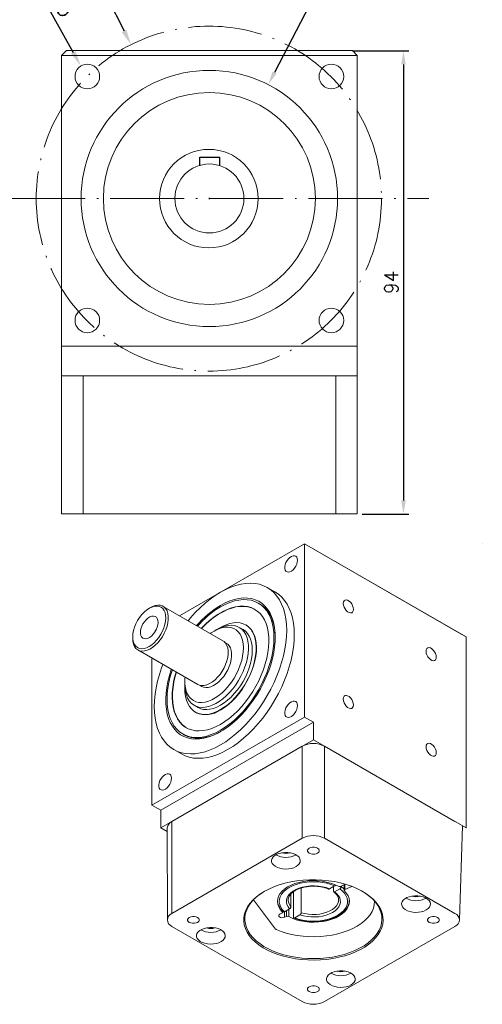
# Model space of a CAD drawing. Header units: inches. Extents: x 2108 to 2457, y 298 to 936.
# Tile 3 of 6: x 2357 to 2451, y 298 to 498. Entities that reach past the tile are written whole.
import ezdxf

# ---------------------------------------------------------------- set-up
doc = ezdxf.new("R2010")
doc.units = ezdxf.units.IN
doc.header["$MEASUREMENT"] = 0
doc.linetypes.add('CEN', pattern=[0.67, 0.5, -0.08, 0.01, -0.08])
doc.layers.add('CEN', color=1, linetype='CEN', lineweight=15)
doc.layers.add('HATCH', color=2, linetype='Continuous', lineweight=18)
doc.styles.get("Standard").update_dxf_attribs({"font": 'txt.shx', "bigfont": 'chineset.shx'})
doc.dimstyles.new('002', dxfattribs={"dimscale": 1.1, "dimtxt": 2.5, "dimasz": 2.5, "dimexe": 1, "dimexo": 1, "dimgap": 1, "dimtad": 1, "dimdsep": 46, "dimtxsty": 'Standard', "dimcen": 0.09, "dimadec": 1, "dimazin": 2, "dimtfac": 1, "dimtofl": 0, "dimtmove": 0, "dimatfit": 3, "dimfxl": 1, "dimtolj": 1, "dimtzin": 0, "dimarcsym": 0})
doc.dimstyles.new('RA60', dxfattribs={"dimscale": 1.25, "dimtxt": 2.5, "dimasz": 2.5, "dimexe": 1, "dimexo": 1, "dimgap": 1, "dimtad": 1, "dimdsep": 46, "dimtxsty": 'Standard', "dimcen": 0, "dimadec": 0, "dimazin": 2, "dimtfac": 1, "dimtofl": 0, "dimtmove": 0, "dimatfit": 3, "dimfxl": 1, "dimtolj": 1, "dimtzin": 0, "dimarcsym": 0})

# ---------------------------------------------------------------- blocks, each defined once
blk = doc.blocks.new('*D155')
at = {"layer": 'Defpoints', "color": 0, "transparency": 16777216}
for p in [(2379.8, 492.89), (2411.37, 430.41)]:
    blk.add_point(p, dxfattribs=at)
at = {"layer": 'HATCH', "color": 0, "lineweight": -2, "transparency": 16777216}
blk.add_line((2371.73, 508.85), (2378.39, 495.68), dxfattribs=at)
at = {"layer": 'HATCH', "color": 0, "transparency": 16777216}
blk.add_solid([(2378.85, 495.91), (2377.92, 495.44), (2379.8, 492.89)], dxfattribs=at)
at = {"layer": 'HATCH', "color": 0, "transparency": 16777216, "insert": (2376.57, 505.52), "char_height": 3.125, "attachment_point": 5, "rotation": 296.8087}
blk.add_mtext('\\A1;∅70', dxfattribs=at)
blk = doc.blocks.new('*D146')
at = {"layer": 'Defpoints', "color": 0, "transparency": 16777216}
for p in [(2369.62, 488.58), (2372.05, 484.22)]:
    blk.add_point(p, dxfattribs=at)
at = {"layer": 'HATCH', "color": 0, "lineweight": -2, "transparency": 16777216}
blk.add_line((2361.31, 503.44), (2368.09, 491.31), dxfattribs=at)
at = {"layer": 'HATCH', "color": 0, "transparency": 16777216}
blk.add_solid([(2368.55, 491.56), (2367.64, 491.06), (2369.62, 488.58)], dxfattribs=at)
at = {"layer": 'HATCH', "color": 0, "transparency": 16777216, "insert": (2365.65, 501.45), "char_height": 3.125, "attachment_point": 5, "rotation": 299.1914}
blk.add_mtext('\\A1;M5', dxfattribs=at)
blk = doc.blocks.new('*D147')
at = {"layer": 'Defpoints', "color": 0, "transparency": 16777216}
for p in [(2423.58, 491.65), (2425.58, 397.65), (2435.05, 397.65)]:
    blk.add_point(p, dxfattribs=at)
at = {"layer": 'HATCH', "color": 0, "lineweight": -2, "transparency": 16777216}
for p, q in [((2424.68, 491.65), (2436.15, 491.65)), ((2435.05, 488.9), (2435.05, 400.4)), ((2426.68, 397.65), (2436.15, 397.65))]:
    blk.add_line(p, q, dxfattribs=at)
at = {"layer": 'HATCH', "color": 0, "transparency": 16777216}
for points in [[(2434.59, 488.9), (2435.51, 488.9), (2435.05, 491.65)], [(2434.59, 400.4), (2435.51, 400.4), (2435.05, 397.65)]]:
    blk.add_solid(points, dxfattribs=at)
at = {"layer": 'HATCH', "color": 0, "transparency": 16777216, "insert": (2432.58, 444.65), "char_height": 2.75, "attachment_point": 5, "rotation": 90}
blk.add_mtext('\\A1;94', dxfattribs=at)
blk = doc.blocks.new('*D164')
at = {"layer": 'Defpoints', "color": 0, "transparency": 16777216}
for p in [(2407.63, 484.77), (2383.74, 438.58)]:
    blk.add_point(p, dxfattribs=at)
at = {"layer": 'HATCH', "color": 0, "lineweight": -2, "transparency": 16777216}
for p, q in [((2419.46, 507.64), (2408.89, 487.22)), ((2395.59, 461.68), (2395.79, 461.68)), ((2395.69, 461.58), (2395.69, 461.78))]:
    blk.add_line(p, q, dxfattribs=at)
at = {"layer": 'HATCH', "color": 0, "transparency": 16777216}
blk.add_solid([(2408.49, 487.43), (2409.3, 487.01), (2407.63, 484.77)], dxfattribs=at)
at = {"layer": 'HATCH', "color": 0, "transparency": 16777216, "insert": (2415.07, 504.55), "char_height": 2.75, "attachment_point": 5, "rotation": 62.6559}
blk.add_mtext('\\A1;∅52', dxfattribs=at)

msp = doc.modelspace()

# ---------------------------------------------------------------- linework, layer by layer
at = {"color": 7, "linetype": 'Continuous', "lineweight": 15}
for p, q in [((2365.686, 490.679), (2366.686, 491.679)), ((2366.686, 491.679), (2424.686, 491.679)), ((2424.686, 491.679), (2425.686, 490.679)), ((2425.686, 490.679), (2365.686, 490.679)), ((2365.686, 490.679), (2365.686, 431.679)), ((2425.686, 431.679), (2425.686, 490.679)), ((2365.686, 431.679), (2425.686, 431.679)), ((2365.686, 425.679), (2365.686, 431.679)), ((2425.686, 425.679), (2425.686, 431.679)), ((2365.686, 425.679), (2365.686, 397.679)), ((2425.686, 425.679), (2365.686, 425.679)), ((2370.069, 425.679), (2370.069, 397.679)), ((2421.304, 425.679), (2370.069, 425.679)), ((2421.304, 425.679), (2421.304, 397.679)), ((2425.686, 425.679), (2425.686, 397.679)), ((2365.686, 397.679), (2370.069, 397.679)), ((2370.069, 397.679), (2421.304, 397.679)), ((2421.304, 397.679), (2425.686, 397.679)), ((2414.98, 391.621), (2389.633, 376.989)), ((2389.633, 376.989), (2414.98, 391.621)), ((2414.98, 356.453), (2414.98, 391.621)), ((2447.758, 372.699), (2414.98, 391.621)), ((2414.98, 391.621), (2446.725, 373.295)), ((2451.034, 391.621), (2451.034, 391.621)), ((2408.983, 381.833), (2407.435, 382.727)), ((2383.75, 378.656), (2383.492, 378.507)), ((2398.436, 371.907), (2386.305, 378.91)), ((2405.868, 379.417), (2405.61, 379.566)), ((2397.17, 374.187), (2396.654, 373.889)), ((2402.508, 374.192), (2401.733, 374.639)), ((2403.117, 375.105), (2403.055, 375.141)), ((2380.137, 372.696), (2380.137, 372.398)), ((2446.725, 373.295), (2447.758, 372.699)), ((2447.758, 333.954), (2447.758, 372.699)), ((2381.196, 370.059), (2393.326, 363.056)), ((2399.173, 371.397), (2398.829, 371.595)), ((2384.008, 368.435), (2384.008, 338.574)), ((2390.719, 363.608), (2390.719, 363.012)), ((2393.793, 362.871), (2394.137, 362.672)), ((2392.609, 358.834), (2393.383, 358.387)), ((2384.008, 338.574), (2414.98, 356.453)), ((2392.836, 357.438), (2392.898, 357.403)), ((2414.98, 356.453), (2416.786, 355.41)), ((2416.786, 355.41), (2385.815, 337.531)), ((2416.786, 351.834), (2416.786, 355.41)), ((2416.786, 351.834), (2385.815, 333.954)), ((2390.281, 353.013), (2390.539, 352.864)), ((2447.758, 333.954), (2416.786, 351.834)), ((2414.524, 350.528), (2388.077, 335.26)), ((2388.456, 349.852), (2390.005, 348.958)), ((2414.524, 350.528), (2414.524, 331.849)), ((2419.048, 350.528), (2419.048, 331.849)), ((2445.496, 335.26), (2419.048, 350.528)), ((2384.008, 338.574), (2385.815, 337.531)), ((2385.815, 333.954), (2385.815, 337.531)), ((2385.815, 333.954), (2387.14, 333.189)), ((2387.14, 333.954), (2387.176, 315.276)), ((2388.077, 335.26), (2388.077, 316.582)), ((2447.031, 334.37), (2446.397, 315.276)), ((2388.077, 316.582), (2414.524, 331.849)), ((2419.048, 331.849), (2445.496, 316.582)), ((2414.321, 321.762), (2414.321, 316.745)), ((2421.081, 322.167), (2420.047, 321.57)), ((2420.833, 321.13), (2420.833, 322.024)), ((2423.242, 322.529), (2422.273, 322.085)), ((2422.383, 322.135), (2422.383, 322.025)), ((2423.043, 322.438), (2423.043, 321.26)), ((2424.593, 322.072), (2423.181, 321.425)), ((2412.237, 317.985), (2412.237, 320.57)), ((2412.737, 315.83), (2412.737, 321.006)), ((2421.094, 320.982), (2422.124, 321.577)), ((2409.12, 313.43), (2404.651, 319.375)), ((2409.501, 319.188), (2409.498, 319.269)), ((2421.895, 319.395), (2421.896, 319.329)), ((2424.075, 319.269), (2424.073, 319.219)), ((2429.196, 319.031), (2429.196, 319.077)), ((2410.044, 316.478), (2410.392, 316.637)), ((2410.53, 316.802), (2410.53, 317.086)), ((2411.967, 317.531), (2410.907, 316.919)), ((2410.952, 315.818), (2411.3, 315.977)), ((2413, 315.684), (2414.054, 316.292)), ((2414.524, 298.702), (2388.077, 313.97)), ((2445.496, 313.97), (2419.048, 298.702))]:
    msp.add_line(p, q, dxfattribs=at)
at = {"ltscale": 20}
for p, q in [((2393.785, 468.288), (2393.785, 470.08)), ((2393.785, 470.08), (2397.785, 470.08)), ((2397.785, 468.288), (2397.785, 470.08))]:
    msp.add_line(p, q, dxfattribs=at)
at = {"color": 8, "linetype": 'Continuous', "lineweight": 15}
for p, q in [((2423.181, 321.425), (2423.181, 322.501)), ((2410.48, 316.908), (2410.48, 317.14)), ((2410.952, 315.818), (2410.952, 316.945)), ((2411.3, 315.977), (2411.3, 317.146)), ((2411.777, 315.966), (2411.777, 317.422))]:
    msp.add_line(p, q, dxfattribs=at)
at = {"color": 7, "linetype": 'Continuous', "lineweight": 15, "flags": 128}
for points in [[(2413.56, 388.267), (2413.519, 388.615), (2413.4, 388.893), (2413.21, 389.086), (2412.961, 389.18), (2412.668, 389.17), (2412.35, 389.057), (2412.027, 388.847), (2411.72, 388.554), (2411.447, 388.196), (2411.225, 387.796), (2411.069, 387.378), (2410.989, 386.97), (2410.989, 386.597), (2411.069, 386.281), (2411.225, 386.044), (2411.447, 385.899), (2411.72, 385.857), (2412.027, 385.919), (2412.35, 386.082), (2412.668, 386.335), (2412.961, 386.663), (2413.21, 387.045), (2413.4, 387.457), (2413.519, 387.873), (2413.56, 388.267)], [(2390.005, 348.958), (2390.778, 348.579), (2391.605, 348.303), (2392.482, 348.133), (2393.401, 348.069), (2394.358, 348.112), (2395.347, 348.262), (2396.361, 348.517), (2397.395, 348.876), (2398.441, 349.337), (2399.494, 349.898), (2400.547, 350.553), (2401.594, 351.3), (2402.627, 352.134), (2403.641, 353.05), (2404.63, 354.042), (2405.587, 355.104), (2406.506, 356.23), (2407.383, 357.411), (2408.21, 358.643), (2408.984, 359.915), (2409.699, 361.222), (2410.352, 362.554), (2410.937, 363.904), (2411.452, 365.263), (2411.893, 366.623), (2412.258, 367.975), (2412.544, 369.311), (2412.75, 370.623), (2412.874, 371.903), (2412.915, 373.143), (2412.874, 374.335), (2412.75, 375.472), (2412.544, 376.547), (2412.258, 377.553), (2411.893, 378.484), (2411.452, 379.335), (2410.937, 380.099), (2410.352, 380.773), (2409.699, 381.352), (2408.984, 381.833), (2408.983, 381.833)], [(2411.366, 374.037), (2411.325, 375.229), (2411.201, 376.366), (2410.996, 377.441), (2410.71, 378.447), (2410.345, 379.378), (2409.904, 380.229), (2409.389, 380.993), (2408.803, 381.667), (2408.151, 382.246), (2407.436, 382.727), (2406.662, 383.106), (2405.834, 383.382), (2404.958, 383.552), (2404.038, 383.616), (2403.081, 383.573), (2402.093, 383.423), (2401.079, 383.168), (2400.045, 382.809), (2398.999, 382.348), (2397.946, 381.787), (2396.893, 381.132), (2395.846, 380.385), (2394.812, 379.551), (2393.798, 378.635), (2392.81, 377.643), (2391.853, 376.581), (2391.36, 375.992)], [(2397.946, 379.105), (2398.9, 379.608), (2399.847, 380.013), (2400.779, 380.316), (2401.691, 380.515), (2402.576, 380.609), (2403.425, 380.597), (2404.235, 380.479), (2404.998, 380.256), (2405.708, 379.93), (2406.361, 379.502), (2406.952, 378.977), (2407.476, 378.358), (2407.93, 377.649), (2408.309, 376.857), (2408.612, 375.986), (2408.836, 375.043), (2408.979, 374.035), (2409.041, 372.971), (2409.02, 371.856), (2408.918, 370.701), (2408.734, 369.512), (2408.47, 368.3), (2408.129, 367.073), (2407.712, 365.841), (2407.223, 364.611), (2406.665, 363.394), (2406.042, 362.199), (2405.36, 361.033), (2404.622, 359.907), (2403.836, 358.828), (2403.005, 357.804), (2402.137, 356.843), (2401.238, 355.952), (2400.315, 355.137), (2399.374, 354.405), (2398.423, 353.761), (2397.468, 353.21), (2396.517, 352.756), (2395.576, 352.401), (2394.653, 352.15), (2393.754, 352.003), (2392.886, 351.962), (2392.055, 352.027), (2391.269, 352.198), (2390.531, 352.473), (2389.849, 352.851), (2389.226, 353.327), (2388.668, 353.9), (2388.179, 354.565), (2387.762, 355.316), (2387.421, 356.149), (2387.157, 357.056), (2386.973, 358.032), (2386.871, 359.069), (2386.85, 360.16), (2386.912, 361.296), (2387.055, 362.469), (2387.279, 363.67), (2387.582, 364.891), (2387.961, 366.122), (2387.97, 366.148)], [(2397.946, 378.807), (2398.89, 379.305), (2399.828, 379.704), (2400.751, 380), (2401.653, 380.192), (2402.527, 380.279), (2403.365, 380.259), (2404.163, 380.133), (2404.913, 379.901), (2405.611, 379.566), (2406.249, 379.129), (2406.825, 378.595), (2407.333, 377.968), (2407.77, 377.251), (2408.132, 376.451), (2408.416, 375.574), (2408.621, 374.626), (2408.744, 373.614), (2408.785, 372.547), (2408.744, 371.432), (2408.621, 370.279), (2408.416, 369.094), (2408.132, 367.889), (2407.77, 366.671), (2407.333, 365.45), (2406.825, 364.236), (2406.249, 363.037), (2405.611, 361.863), (2404.913, 360.723), (2404.163, 359.625), (2403.365, 358.578), (2402.527, 357.589), (2401.653, 356.667), (2400.751, 355.818), (2399.828, 355.049), (2398.89, 354.365), (2397.946, 353.772), (2397.001, 353.274), (2396.063, 352.875), (2395.14, 352.579), (2394.238, 352.387), (2393.364, 352.3), (2392.526, 352.32), (2391.728, 352.446), (2390.978, 352.678), (2390.281, 353.013), (2389.642, 353.45), (2389.066, 353.984), (2388.558, 354.611), (2388.121, 355.328), (2387.759, 356.128), (2387.475, 357.005), (2387.27, 357.953), (2387.147, 358.965), (2387.106, 360.032), (2387.147, 361.147), (2387.27, 362.3), (2387.475, 363.485), (2387.759, 364.69), (2388.121, 365.908), (2388.164, 366.036)], [(2424.909, 378.297), (2424.868, 378.657), (2424.746, 379.036), (2424.553, 379.404), (2424.306, 379.73), (2424.024, 379.988), (2423.73, 380.158), (2423.448, 380.225), (2423.201, 380.184), (2423.009, 380.039), (2422.886, 379.801), (2422.845, 379.489), (2422.886, 379.129), (2423.009, 378.75), (2423.201, 378.382), (2423.448, 378.056), (2423.73, 377.798), (2424.024, 377.628), (2424.306, 377.561), (2424.553, 377.602), (2424.746, 377.747), (2424.868, 377.985), (2424.909, 378.297)], [(2380.293, 371.618), (2380.491, 371.168), (2380.763, 370.804), (2381.102, 370.535), (2381.499, 370.366), (2381.946, 370.302), (2382.431, 370.345), (2382.942, 370.494), (2383.467, 370.744), (2383.992, 371.09), (2384.505, 371.524), (2384.993, 372.034), (2385.444, 372.608), (2385.847, 373.232), (2386.192, 373.89), (2386.47, 374.567), (2386.675, 375.245), (2386.802, 375.908), (2386.847, 376.54), (2386.81, 377.125), (2386.691, 377.649), (2386.493, 378.098), (2386.222, 378.462), (2385.883, 378.732), (2385.485, 378.901), (2385.038, 378.964), (2384.553, 378.921), (2384.043, 378.773), (2383.518, 378.522), (2382.993, 378.176), (2382.48, 377.743), (2381.992, 377.233), (2381.541, 376.659), (2381.138, 376.035), (2380.793, 375.376), (2380.514, 374.7), (2380.309, 374.021), (2380.182, 373.358), (2380.137, 372.726), (2380.174, 372.141), (2380.293, 371.618)], [(2380.305, 371.237), (2380.512, 370.763), (2380.795, 370.378), (2381.147, 370.088), (2381.56, 369.901), (2382.024, 369.822), (2382.529, 369.852), (2383.062, 369.991), (2383.612, 370.235), (2384.165, 370.578), (2384.708, 371.014), (2385.228, 371.53), (2385.714, 372.116), (2386.154, 372.757), (2386.538, 373.439), (2386.856, 374.145), (2387.102, 374.859), (2387.269, 375.565), (2387.353, 376.245), (2387.353, 376.883), (2387.269, 377.466), (2387.102, 377.979), (2386.856, 378.409), (2386.538, 378.748), (2386.154, 378.987), (2385.714, 379.12), (2385.228, 379.145), (2384.708, 379.06), (2384.165, 378.868), (2383.75, 378.656)], [(2397.946, 354.964), (2398.837, 355.526), (2399.722, 356.177), (2400.592, 356.912), (2401.439, 357.724), (2402.258, 358.608), (2403.041, 359.555), (2403.782, 360.558), (2404.475, 361.608), (2405.113, 362.697), (2405.692, 363.816), (2406.207, 364.956), (2406.654, 366.106), (2407.028, 367.258), (2407.327, 368.402), (2407.548, 369.529), (2407.69, 370.628), (2407.751, 371.692), (2407.73, 372.711), (2407.629, 373.677), (2407.447, 374.581), (2407.187, 375.417), (2406.85, 376.177), (2406.439, 376.855), (2405.958, 377.446), (2405.411, 377.944), (2404.801, 378.346), (2404.135, 378.648), (2403.417, 378.847), (2402.655, 378.943), (2401.853, 378.933), (2401.019, 378.819), (2400.159, 378.601), (2399.281, 378.28), (2398.392, 377.861), (2397.499, 377.345), (2396.61, 376.738), (2395.732, 376.045), (2394.872, 375.27), (2394.053, 374.437)], [(2404.911, 378.284), (2404.863, 378.31), (2404.197, 378.612), (2403.479, 378.811), (2402.717, 378.907), (2401.915, 378.897), (2401.081, 378.783), (2400.221, 378.565), (2399.343, 378.245), (2398.454, 377.825), (2397.561, 377.31), (2396.672, 376.703), (2395.794, 376.009), (2394.934, 375.235), (2394.115, 374.401)], [(2405.868, 379.417), (2405.869, 379.417), (2406.507, 378.98), (2407.083, 378.446), (2407.591, 377.819), (2408.028, 377.102), (2408.39, 376.302), (2408.674, 375.425), (2408.879, 374.477), (2409.002, 373.465), (2409.043, 372.546)], [(2381.788, 373.027), (2381.944, 372.708), (2382.172, 372.479), (2382.462, 372.352), (2382.8, 372.33), (2383.17, 372.417), (2383.556, 372.607), (2383.939, 372.892), (2384.3, 373.258), (2384.624, 373.689), (2384.895, 374.164), (2385.1, 374.66), (2385.231, 375.156), (2385.28, 375.627), (2385.245, 376.051), (2385.128, 376.41), (2384.935, 376.685), (2384.674, 376.864), (2384.359, 376.939), (2384.002, 376.906), (2383.622, 376.767), (2383.236, 376.528), (2382.861, 376.2), (2382.517, 375.8), (2382.217, 375.344), (2381.978, 374.856), (2381.809, 374.357), (2381.719, 373.871), (2381.712, 373.42), (2381.788, 373.027)], [(2386.25, 367.141), (2385.987, 366.422), (2385.546, 365.062), (2385.181, 363.71), (2384.895, 362.374), (2384.69, 361.062), (2384.566, 359.782), (2384.525, 358.542), (2384.566, 357.35), (2384.69, 356.213), (2384.895, 355.138), (2385.181, 354.132), (2385.546, 353.201), (2385.987, 352.35), (2386.502, 351.586), (2387.088, 350.912), (2387.74, 350.333), (2388.456, 349.852), (2389.229, 349.473), (2390.057, 349.197), (2390.933, 349.027), (2391.853, 348.963), (2392.81, 349.006), (2393.798, 349.156), (2394.812, 349.411), (2395.846, 349.77), (2396.893, 350.231), (2397.946, 350.792), (2398.999, 351.447), (2400.045, 352.194), (2401.079, 353.028), (2402.093, 353.944), (2403.081, 354.936), (2404.038, 355.998), (2404.958, 357.124), (2405.834, 358.305), (2406.662, 359.537), (2407.436, 360.809), (2408.151, 362.116), (2408.803, 363.448), (2409.389, 364.798), (2409.904, 366.157), (2410.345, 367.517), (2410.71, 368.869), (2410.996, 370.205), (2411.201, 371.517), (2411.325, 372.797), (2411.366, 374.037), (2411.366, 374.037)], [(2390.996, 361.699), (2391.247, 361.086), (2391.575, 360.556), (2391.973, 360.117), (2392.438, 359.776), (2392.962, 359.536), (2393.537, 359.401), (2394.156, 359.374), (2394.811, 359.454), (2395.491, 359.641), (2396.188, 359.931), (2396.891, 360.321), (2397.591, 360.806), (2398.278, 361.377), (2398.942, 362.029), (2399.573, 362.75), (2400.164, 363.532), (2400.706, 364.362), (2401.191, 365.231), (2401.612, 366.124), (2401.963, 367.031), (2402.24, 367.937), (2402.439, 368.831), (2402.556, 369.699), (2402.591, 370.531), (2402.542, 371.313), (2402.411, 372.035), (2402.199, 372.686), (2401.908, 373.259), (2401.545, 373.744), (2401.112, 374.135), (2400.617, 374.426), (2400.067, 374.614), (2399.468, 374.695), (2398.83, 374.668), (2398.162, 374.535), (2397.472, 374.296), (2396.771, 373.955), (2396.068, 373.517), (2395.879, 373.383)], [(2391.02, 360.937), (2391.276, 360.304), (2391.607, 359.752), (2392.008, 359.288), (2392.473, 358.917), (2392.998, 358.645), (2393.576, 358.474), (2394.198, 358.407), (2394.858, 358.445), (2395.547, 358.588), (2396.256, 358.833), (2396.977, 359.177), (2397.7, 359.616), (2398.417, 360.145), (2399.118, 360.757), (2399.795, 361.444), (2400.438, 362.197), (2401.041, 363.008), (2401.594, 363.865), (2402.093, 364.759), (2402.529, 365.677), (2402.898, 366.609), (2403.195, 367.542), (2403.416, 368.466), (2403.558, 369.367), (2403.621, 370.235), (2403.602, 371.06), (2403.502, 371.83), (2403.323, 372.536), (2403.066, 373.169), (2402.735, 373.721), (2402.335, 374.185), (2401.869, 374.556), (2401.344, 374.828), (2400.767, 374.999), (2400.145, 375.066), (2399.485, 375.028), (2398.796, 374.885), (2398.086, 374.64), (2397.365, 374.296), (2397.17, 374.187)], [(2402.508, 374.192), (2402.508, 374.192), (2402.99, 373.847), (2403.409, 373.408), (2403.759, 372.878), (2404.036, 372.266), (2404.236, 371.579), (2404.357, 370.825), (2404.398, 370.014), (2404.357, 369.157), (2404.236, 368.263), (2404.036, 367.344), (2403.759, 366.413), (2403.409, 365.479), (2402.99, 364.556), (2402.508, 363.655), (2401.968, 362.787), (2401.378, 361.962), (2400.745, 361.193), (2400.077, 360.487), (2399.381, 359.854), (2398.668, 359.302), (2397.946, 358.839), (2397.223, 358.468), (2396.51, 358.197), (2395.814, 358.026), (2395.146, 357.96), (2394.513, 357.999), (2393.923, 358.142), (2393.383, 358.387)], [(2397.946, 357.944), (2398.714, 358.435), (2399.473, 359.015), (2400.215, 359.677), (2400.932, 360.414), (2401.614, 361.218), (2402.255, 362.079), (2402.847, 362.988), (2403.384, 363.934), (2403.859, 364.907), (2404.267, 365.895), (2404.604, 366.888), (2404.864, 367.875), (2405.047, 368.843), (2405.149, 369.782), (2405.17, 370.682), (2405.108, 371.532), (2404.966, 372.323), (2404.744, 373.045), (2404.445, 373.691), (2404.072, 374.253), (2403.63, 374.724), (2403.123, 375.1), (2402.558, 375.376), (2401.94, 375.55), (2401.278, 375.618), (2400.577, 375.581), (2399.847, 375.438), (2399.095, 375.192), (2398.33, 374.845), (2397.561, 374.401), (2397.546, 374.391)], [(2398.007, 357.909), (2398.776, 358.399), (2399.535, 358.979), (2400.277, 359.641), (2400.994, 360.378), (2401.676, 361.182), (2402.317, 362.043), (2402.909, 362.952), (2403.446, 363.898), (2403.921, 364.871), (2404.329, 365.86), (2404.665, 366.853), (2404.926, 367.839), (2405.109, 368.807), (2405.211, 369.746), (2405.232, 370.646), (2405.17, 371.496), (2405.028, 372.287), (2404.806, 373.009), (2404.506, 373.655), (2404.134, 374.217), (2403.692, 374.688), (2403.185, 375.064), (2403.117, 375.105)], [(2380.137, 372.398), (2380.179, 371.786), (2380.305, 371.237)], [(2393.326, 363.056), (2393.69, 362.899), (2394.155, 362.819), (2394.659, 362.849), (2395.193, 362.988), (2395.742, 363.232), (2396.295, 363.576), (2396.838, 364.011), (2397.359, 364.527), (2397.845, 365.113), (2398.285, 365.754), (2398.668, 366.436), (2398.987, 367.142), (2399.232, 367.856), (2399.399, 368.562), (2399.483, 369.242), (2399.483, 369.881), (2399.399, 370.463), (2399.232, 370.976), (2398.987, 371.407), (2398.668, 371.745), (2398.436, 371.907)], [(2394.137, 362.672), (2394.496, 362.517), (2394.954, 362.439), (2395.451, 362.469), (2395.977, 362.605), (2396.519, 362.846), (2397.064, 363.185), (2397.599, 363.613), (2398.112, 364.123), (2398.591, 364.7), (2399.025, 365.332), (2399.403, 366.004), (2399.717, 366.7), (2399.959, 367.404), (2400.123, 368.099), (2400.206, 368.77), (2400.206, 369.399), (2400.123, 369.974), (2399.959, 370.479), (2399.717, 370.904), (2399.403, 371.238), (2399.173, 371.397)], [(2441.699, 368.605), (2441.658, 368.965), (2441.536, 369.344), (2441.343, 369.711), (2441.096, 370.037), (2440.814, 370.296), (2440.52, 370.465), (2440.238, 370.532), (2439.991, 370.492), (2439.799, 370.346), (2439.676, 370.108), (2439.635, 369.796), (2439.676, 369.436), (2439.799, 369.057), (2439.991, 368.69), (2440.238, 368.364), (2440.52, 368.105), (2440.814, 367.936), (2441.096, 367.868), (2441.343, 367.909), (2441.536, 368.055), (2441.658, 368.293), (2441.699, 368.605)], [(2388.943, 365.586), (2388.704, 364.747), (2388.444, 363.611), (2388.262, 362.497), (2388.161, 361.414), (2388.14, 360.371), (2388.201, 359.378), (2388.343, 358.442), (2388.564, 357.571), (2388.863, 356.772), (2389.238, 356.052), (2389.684, 355.417), (2390.199, 354.872), (2390.778, 354.421), (2391.416, 354.069), (2392.109, 353.819), (2392.85, 353.671), (2393.633, 353.628), (2394.452, 353.69), (2395.299, 353.857), (2396.169, 354.126), (2397.054, 354.496), (2397.946, 354.964)], [(2389.005, 365.55), (2388.766, 364.712), (2388.506, 363.575), (2388.324, 362.461), (2388.223, 361.378), (2388.202, 360.336), (2388.263, 359.342), (2388.405, 358.406), (2388.626, 357.535), (2388.925, 356.736), (2389.299, 356.016), (2389.746, 355.381), (2390.261, 354.836), (2390.84, 354.386), (2391.042, 354.26)], [(2390.73, 362.584), (2390.721, 362.341), (2390.742, 361.465), (2390.844, 360.644), (2391.027, 359.886), (2391.288, 359.201), (2391.624, 358.597), (2392.032, 358.079), (2392.507, 357.655), (2393.044, 357.328), (2393.636, 357.103), (2394.277, 356.982), (2394.959, 356.966), (2395.676, 357.056), (2396.418, 357.251), (2397.177, 357.548), (2397.946, 357.944)], [(2413.56, 358.763), (2413.519, 359.11), (2413.4, 359.389), (2413.21, 359.581), (2412.961, 359.676), (2412.668, 359.666), (2412.35, 359.552), (2412.027, 359.342), (2411.72, 359.049), (2411.447, 358.692), (2411.225, 358.292), (2411.069, 357.874), (2410.989, 357.466), (2410.989, 357.092), (2411.069, 356.777), (2411.225, 356.54), (2411.447, 356.395), (2411.72, 356.353), (2412.027, 356.415), (2412.35, 356.578), (2412.668, 356.831), (2412.961, 357.159), (2413.21, 357.541), (2413.4, 357.953), (2413.519, 358.369), (2413.56, 358.763)], [(2424.909, 358.909), (2424.868, 359.269), (2424.746, 359.648), (2424.553, 360.015), (2424.306, 360.342), (2424.024, 360.6), (2423.73, 360.77), (2423.448, 360.837), (2423.201, 360.796), (2423.009, 360.651), (2422.886, 360.412), (2422.845, 360.101), (2422.886, 359.741), (2423.009, 359.362), (2423.201, 358.994), (2423.448, 358.668), (2423.73, 358.409), (2424.024, 358.24), (2424.306, 358.173), (2424.553, 358.213), (2424.746, 358.359), (2424.868, 358.597), (2424.909, 358.909)], [(2398.077, 353.551), (2397.259, 353.125), (2396.321, 352.726), (2395.398, 352.43), (2394.496, 352.238), (2393.622, 352.151), (2392.784, 352.171), (2391.986, 352.297), (2391.236, 352.529), (2390.539, 352.864)], [(2441.699, 349.216), (2441.658, 349.576), (2441.536, 349.955), (2441.343, 350.323), (2441.096, 350.649), (2440.814, 350.907), (2440.52, 351.077), (2440.238, 351.144), (2439.991, 351.103), (2439.799, 350.958), (2439.676, 350.72), (2439.635, 350.408), (2439.676, 350.048), (2439.799, 349.669), (2439.991, 349.301), (2440.238, 348.975), (2440.52, 348.717), (2440.814, 348.547), (2441.096, 348.48), (2441.343, 348.521), (2441.536, 348.666), (2441.658, 348.904), (2441.699, 349.216)], [(2388.01, 344.014), (2387.969, 344.361), (2387.85, 344.639), (2387.66, 344.832), (2387.411, 344.926), (2387.118, 344.916), (2386.8, 344.803), (2386.477, 344.593), (2386.17, 344.3), (2385.897, 343.942), (2385.675, 343.542), (2385.519, 343.125), (2385.439, 342.716), (2385.439, 342.343), (2385.519, 342.027), (2385.675, 341.79), (2385.897, 341.646), (2386.17, 341.603), (2386.477, 341.665), (2386.8, 341.828), (2387.118, 342.082), (2387.411, 342.41), (2387.66, 342.792), (2387.85, 343.204), (2387.969, 343.62), (2388.01, 344.014)], [(2417.638, 328.831), (2417.86, 329.007), (2417.976, 329.214), (2417.976, 329.432), (2417.86, 329.639), (2417.638, 329.815), (2417.333, 329.942), (2416.975, 330.01), (2416.598, 330.01), (2416.24, 329.942), (2415.935, 329.815), (2415.713, 329.639), (2415.597, 329.432), (2415.597, 329.214), (2415.713, 329.007), (2415.935, 328.831), (2416.24, 328.703), (2416.598, 328.636), (2416.975, 328.636), (2417.333, 328.703), (2417.638, 328.831)], [(2413.277, 326.092), (2413.651, 326.356), (2413.924, 326.659), (2414.087, 326.987), (2414.132, 327.327), (2414.057, 327.665), (2413.866, 327.988), (2413.566, 328.282), (2413.17, 328.535), (2412.694, 328.737), (2412.157, 328.879), (2411.582, 328.956), (2410.991, 328.965), (2410.409, 328.905), (2409.861, 328.778), (2409.367, 328.59), (2408.95, 328.349), (2408.625, 328.064), (2408.405, 327.748), (2408.301, 327.412), (2408.316, 327.071), (2408.45, 326.739), (2408.696, 326.429), (2409.046, 326.154), (2409.484, 325.925), (2409.994, 325.752), (2410.553, 325.642), (2411.139, 325.599), (2411.728, 325.625), (2412.296, 325.719), (2412.82, 325.876), (2413.277, 326.092)], [(2406.798, 321.042), (2407.748, 321.542), (2408.772, 321.991), (2409.863, 322.384), (2411.012, 322.718), (2412.208, 322.99), (2413.442, 323.198), (2414.704, 323.341), (2415.983, 323.417), (2417.269, 323.425), (2418.55, 323.366), (2419.818, 323.24), (2421.06, 323.048), (2422.266, 322.792), (2423.427, 322.473), (2424.534, 322.094), (2425.576, 321.659), (2426.545, 321.172), (2427.433, 320.635), (2428.233, 320.054), (2428.938, 319.433), (2429.543, 318.778), (2430.042, 318.094), (2430.431, 317.386), (2430.706, 316.661), (2430.867, 315.925), (2430.911, 315.183), (2430.838, 314.442), (2430.648, 313.708), (2430.344, 312.986), (2429.927, 312.284), (2429.401, 311.607), (2428.771, 310.96), (2428.042, 310.348), (2427.219, 309.778), (2426.31, 309.253), (2425.322, 308.778), (2424.263, 308.357), (2423.142, 307.993), (2421.968, 307.69), (2420.752, 307.449), (2419.503, 307.273), (2418.231, 307.164), (2416.947, 307.122), (2415.662, 307.147), (2414.386, 307.24), (2413.13, 307.399), (2411.905, 307.624), (2410.72, 307.912), (2409.585, 308.261), (2408.51, 308.668), (2407.503, 309.13), (2406.573, 309.642), (2405.728, 310.202), (2404.975, 310.803), (2404.319, 311.442), (2403.767, 312.112), (2403.323, 312.809), (2402.99, 313.526), (2402.771, 314.257), (2402.669, 314.997), (2402.684, 315.74), (2402.815, 316.478), (2403.063, 317.206), (2403.423, 317.919), (2403.895, 318.609), (2404.474, 319.272), (2405.154, 319.902), (2405.931, 320.494), (2406.798, 321.042)], [(2421.796, 322.096), (2421.066, 322.445), (2420.265, 322.736), (2419.406, 322.965), (2418.502, 323.127), (2417.569, 323.221), (2416.623, 323.244), (2415.68, 323.197), (2414.756, 323.079), (2413.866, 322.893), (2413.024, 322.642), (2412.246, 322.331), (2411.545, 321.964), (2410.931, 321.548), (2410.416, 321.089), (2410.009, 320.596), (2409.715, 320.077), (2409.54, 319.54), (2409.487, 318.994), (2409.556, 318.449), (2409.748, 317.914), (2410.057, 317.397), (2410.48, 316.908)], [(2410.907, 316.919), (2410.474, 317.389), (2410.152, 317.887), (2409.948, 318.406), (2409.864, 318.935), (2409.904, 319.467), (2410.065, 319.99), (2410.345, 320.497), (2410.739, 320.978), (2411.24, 321.424), (2411.84, 321.828), (2412.527, 322.182), (2413.289, 322.481), (2414.114, 322.718), (2414.985, 322.891), (2415.889, 322.994), (2416.808, 323.028), (2417.727, 322.991), (2418.63, 322.884), (2419.5, 322.708), (2420.321, 322.468), (2421.081, 322.167)], [(2411.967, 317.531), (2411.633, 317.964), (2411.414, 318.421), (2411.317, 318.892), (2411.342, 319.366), (2411.49, 319.833), (2411.758, 320.281), (2412.138, 320.701), (2412.624, 321.084), (2413.203, 321.42), (2413.862, 321.703), (2414.588, 321.926), (2415.362, 322.083), (2416.169, 322.171), (2416.99, 322.189), (2417.807, 322.136), (2418.6, 322.013), (2419.352, 321.823), (2420.047, 321.57)], [(2406.875, 321.086), (2406.1, 320.591), (2405.335, 320.009), (2404.665, 319.389), (2404.095, 318.737), (2403.631, 318.057), (2403.275, 317.355), (2403.032, 316.638), (2402.902, 315.911), (2402.888, 315.18), (2402.989, 314.452), (2403.204, 313.732), (2403.531, 313.026), (2403.969, 312.34), (2404.513, 311.68), (2405.158, 311.052), (2405.9, 310.459), (2406.732, 309.909), (2407.647, 309.404), (2408.638, 308.949), (2409.696, 308.548), (2410.814, 308.205), (2411.981, 307.921), (2413.187, 307.7), (2414.424, 307.543), (2415.68, 307.452), (2416.945, 307.427), (2418.209, 307.469), (2419.461, 307.576), (2420.69, 307.749), (2421.888, 307.986), (2423.043, 308.285), (2424.147, 308.643), (2425.189, 309.058), (2426.162, 309.525), (2427.057, 310.042), (2427.867, 310.604), (2428.585, 311.205), (2429.206, 311.842), (2429.723, 312.509), (2430.134, 313.201), (2430.433, 313.911), (2430.62, 314.634), (2430.692, 315.363), (2430.649, 316.094), (2430.491, 316.819), (2430.219, 317.532), (2429.836, 318.229), (2429.345, 318.902), (2428.75, 319.547), (2428.056, 320.158), (2427.268, 320.731), (2426.698, 321.086)], [(2411.777, 315.966), (2412.506, 315.617), (2413.307, 315.326), (2414.167, 315.097), (2415.071, 314.935), (2416.004, 314.841), (2416.949, 314.818), (2417.892, 314.865), (2418.817, 314.983), (2419.707, 315.169), (2420.548, 315.419), (2421.326, 315.731), (2422.028, 316.098), (2422.641, 316.514), (2423.156, 316.973), (2423.564, 317.466), (2423.858, 317.985), (2424.033, 318.522), (2424.086, 319.068), (2424.016, 319.613), (2423.825, 320.148), (2423.516, 320.665), (2423.093, 321.153)], [(2422.124, 321.577), (2422.647, 321.159), (2423.073, 320.706), (2423.394, 320.225), (2423.606, 319.724), (2423.703, 319.211), (2423.686, 318.696), (2423.554, 318.186), (2423.309, 317.69), (2422.956, 317.216), (2422.5, 316.773), (2421.949, 316.367), (2421.312, 316.006), (2420.6, 315.695), (2419.824, 315.439), (2418.998, 315.243), (2418.135, 315.11), (2417.249, 315.043), (2416.356, 315.042), (2415.47, 315.107), (2414.606, 315.237), (2413.778, 315.431), (2413, 315.684)], [(2421.094, 320.982), (2421.537, 320.602), (2421.881, 320.188), (2422.118, 319.751), (2422.242, 319.298), (2422.251, 318.839), (2422.146, 318.385), (2421.927, 317.944), (2421.601, 317.526), (2421.173, 317.14), (2420.653, 316.793), (2420.051, 316.494), (2419.381, 316.248), (2418.656, 316.06), (2417.892, 315.935), (2417.105, 315.876), (2416.31, 315.882), (2415.526, 315.955), (2414.769, 316.093), (2414.054, 316.292)], [(2423.181, 321.425), (2423.134, 321.399), (2423.096, 321.368), (2423.067, 321.335), (2423.049, 321.299), (2423.043, 321.261), (2423.049, 321.224), (2423.065, 321.187), (2423.093, 321.153)], [(2439.652, 317.301), (2440.026, 317.566), (2440.299, 317.868), (2440.462, 318.196), (2440.507, 318.536), (2440.432, 318.874), (2440.241, 319.197), (2439.941, 319.491), (2439.545, 319.744), (2439.069, 319.946), (2438.532, 320.088), (2437.957, 320.165), (2437.366, 320.174), (2436.784, 320.114), (2436.236, 319.987), (2435.742, 319.8), (2435.325, 319.559), (2434.999, 319.274), (2434.78, 318.957), (2434.676, 318.621), (2434.691, 318.28), (2434.825, 317.948), (2435.071, 317.638), (2435.421, 317.363), (2435.859, 317.135), (2436.368, 316.962), (2436.928, 316.851), (2437.514, 316.808), (2438.103, 316.834), (2438.671, 316.928), (2439.194, 317.086), (2439.652, 317.301)], [(2409.232, 313.347), (2410.219, 312.952), (2411.266, 312.615), (2412.366, 312.337), (2413.506, 312.122), (2414.678, 311.971), (2415.869, 311.886), (2417.068, 311.869), (2418.265, 311.918), (2419.449, 312.034), (2420.607, 312.215), (2421.729, 312.46), (2422.806, 312.766), (2423.826, 313.131), (2424.78, 313.551), (2425.66, 314.022), (2426.456, 314.541), (2427.162, 315.101), (2427.771, 315.698), (2428.278, 316.326), (2428.676, 316.979), (2428.964, 317.652), (2429.138, 318.337), (2429.196, 319.029), (2429.196, 319.078)], [(2411.682, 319.191), (2411.676, 319.324), (2411.676, 319.329)], [(2393.305, 314.784), (2393.526, 314.96), (2393.643, 315.167), (2393.643, 315.384), (2393.526, 315.591), (2393.305, 315.767), (2393, 315.895), (2392.642, 315.962), (2392.265, 315.962), (2391.906, 315.895), (2391.602, 315.767), (2391.38, 315.591), (2391.264, 315.384), (2391.264, 315.167), (2391.38, 314.96), (2391.602, 314.784), (2391.906, 314.656), (2392.265, 314.589), (2392.642, 314.589), (2393, 314.656), (2393.305, 314.784)], [(2410.044, 316.478), (2409.86, 316.353), (2409.773, 316.196), (2409.796, 316.032), (2409.926, 315.886), (2410.144, 315.78), (2410.415, 315.729), (2410.699, 315.743), (2410.952, 315.818)], [(2410.392, 316.637), (2410.439, 316.663), (2410.477, 316.693), (2410.506, 316.727), (2410.523, 316.763), (2410.53, 316.801), (2410.524, 316.838), (2410.508, 316.874), (2410.48, 316.908)], [(2441.971, 314.784), (2442.193, 314.96), (2442.309, 315.167), (2442.309, 315.384), (2442.193, 315.591), (2441.971, 315.767), (2441.666, 315.895), (2441.308, 315.962), (2440.931, 315.962), (2440.573, 315.895), (2440.268, 315.767), (2440.046, 315.591), (2439.93, 315.384), (2439.93, 315.167), (2440.046, 314.96), (2440.268, 314.784), (2440.573, 314.656), (2440.931, 314.589), (2441.308, 314.589), (2441.666, 314.656), (2441.971, 314.784)], [(2398.05, 310.866), (2398.423, 311.13), (2398.697, 311.433), (2398.859, 311.761), (2398.904, 312.101), (2398.83, 312.439), (2398.638, 312.762), (2398.339, 313.056), (2397.943, 313.309), (2397.466, 313.511), (2396.93, 313.653), (2396.354, 313.73), (2395.763, 313.739), (2395.182, 313.679), (2394.633, 313.552), (2394.14, 313.365), (2393.722, 313.123), (2393.397, 312.839), (2393.178, 312.522), (2393.074, 312.186), (2393.089, 311.845), (2393.222, 311.513), (2393.469, 311.203), (2393.818, 310.928), (2394.257, 310.699), (2394.766, 310.526), (2395.325, 310.416), (2395.911, 310.373), (2396.5, 310.399), (2397.068, 310.493), (2397.592, 310.651), (2398.05, 310.866)], [(2424.425, 302.075), (2424.798, 302.34), (2425.072, 302.642), (2425.234, 302.97), (2425.279, 303.31), (2425.204, 303.648), (2425.013, 303.971), (2424.714, 304.265), (2424.318, 304.518), (2423.841, 304.72), (2423.304, 304.862), (2422.729, 304.94), (2422.138, 304.948), (2421.557, 304.888), (2421.008, 304.762), (2420.515, 304.574), (2420.097, 304.333), (2419.772, 304.048), (2419.553, 303.731), (2419.448, 303.395), (2419.463, 303.054), (2419.597, 302.722), (2419.844, 302.412), (2420.193, 302.137), (2420.632, 301.909), (2421.141, 301.736), (2421.7, 301.625), (2422.286, 301.582), (2422.875, 301.608), (2423.443, 301.702), (2423.967, 301.86), (2424.425, 302.075)], [(2417.638, 300.737), (2417.86, 300.913), (2417.976, 301.12), (2417.976, 301.337), (2417.86, 301.544), (2417.638, 301.72), (2417.333, 301.848), (2416.975, 301.915), (2416.598, 301.915), (2416.24, 301.848), (2415.935, 301.72), (2415.713, 301.544), (2415.597, 301.337), (2415.597, 301.12), (2415.713, 300.913), (2415.935, 300.737), (2416.24, 300.609), (2416.598, 300.542), (2416.975, 300.542), (2417.333, 300.609), (2417.638, 300.737)]]:
    msp.add_lwpolyline(points, dxfattribs=at)
at = {"color": 8, "linetype": 'Continuous', "lineweight": 15, "flags": 128}
for points in [[(2422.383, 322.025), (2422.941, 321.584), (2423.043, 321.488)], [(2421.896, 319.329), (2421.87, 319.029), (2421.733, 318.589), (2421.482, 318.166), (2421.124, 317.77), (2420.666, 317.409), (2420.119, 317.093), (2419.495, 316.828), (2418.809, 316.62), (2418.076, 316.475), (2417.314, 316.395), (2416.54, 316.382), (2415.772, 316.438), (2415.026, 316.56), (2414.321, 316.745)]]:
    msp.add_lwpolyline(points, dxfattribs=at)
at = {"color": 7, "linetype": 'Continuous', "lineweight": 15}
for centre, radius in [((2370.938, 486.428), 2.5), ((2395.686, 461.679), 26), ((2420.435, 486.428), 2.5), ((2395.686, 461.679), 21.5), ((2395.584, 461.651), 10), ((2395.686, 461.679), 7), ((2370.938, 436.93), 2.5), ((2420.435, 436.93), 2.5)]:
    msp.add_circle(centre, radius, dxfattribs=at)
for centre, radius, start, end in [((2408.212, 362.005), 19.945, 120.97782, 139.34601), ((2407.958, 362.128), 19.453, 120.97568, 139.01347), ((2386.294, 373.016), 1.841, 137.12937, 162.876), ((2397.654, 363.655), 6.94, 172.74535, 196.37244), ((2397.499, 362.935), 6.78, 179.35494, 197.14043), ((2395.022, 362.006), 5.069, 245.2296, 306.08086), ((2416.786, 346.162), 4.917, 62.60964, 117.39036), ((2388.741, 333.795), 1.609, 114.37465, 174.30508), ((2416.786, 327.484), 4.917, 62.60964, 117.39036), ((2411.213, 332.455), 4.483, 242.57986, 297.42553), ((2411.213, 331.282), 2.523, 250.75451, 289.24549), ((2422.047, 322.61), 0.572, 243.90451, 293.27963), ((2437.588, 322.491), 2.523, 250.75479, 289.24521), ((2437.588, 323.665), 4.483, 242.57987, 297.42552), ((2388.573, 315.276), 1.397, 110.78336, 249.21664), ((2411.526, 315.452), 0.572, 63.90465, 113.27949), ((2445, 315.276), 1.397, 290.7834, 69.2166), ((2395.985, 317.229), 4.483, 242.57986, 297.42552), ((2395.985, 316.056), 2.523, 250.75441, 289.24559), ((2409.339, 313.608), 0.282, 219.14461, 247.8944), ((2422.36, 308.439), 4.483, 242.5799, 297.42548), ((2422.36, 307.265), 2.523, 250.75483, 289.24517), ((2416.786, 303.068), 4.917, 242.60966, 297.39034)]:
    msp.add_arc(centre, radius, start, end, dxfattribs=at)
at = {"color": 8, "linetype": 'Continuous', "lineweight": 15}
msp.add_arc((2413.735, 319.406), 2.064, 185.97293, 223.48798, dxfattribs=at)
at = {"color": 7, "linetype": 'Continuous', "lineweight": 15}
for points, knots in [([(2411.69, 319.211), (2411.685, 319.241), (2411.658, 319.4), (2411.708, 319.687), (2411.847, 320.07), (2412.096, 320.443), (2412.436, 320.794), (2412.861, 321.116), (2413.364, 321.404), (2413.936, 321.651), (2414.566, 321.851), (2415.242, 322.001), (2415.95, 322.096), (2416.676, 322.134), (2417.405, 322.113), (2418.121, 322.036), (2418.808, 321.901), (2419.398, 321.735), (2419.732, 321.599), (2419.872, 321.542)], [0, 0, 0, 0, 0.0158963, 0.0822424, 0.1489224, 0.2134073, 0.2760681, 0.3378668, 0.3994101, 0.4609389, 0.5225673, 0.5843278, 0.6462029, 0.7081552, 0.7701399, 0.8321033, 0.8939869, 0.9557423, 1, 1, 1, 1]), ([(2421.081, 322.167), (2421.081, 322.167), (2421.11, 322.184), (2421.168, 322.231), (2421.225, 322.291), (2421.245, 322.328), (2421.245, 322.329)], [0, 0, 0, 0, 0.0025346, 0.4987495, 0.9946766, 1, 1, 1, 1]), ([(2422.383, 322.025), (2422.383, 322.023), (2422.383, 321.989), (2422.372, 321.914), (2422.329, 321.801), (2422.262, 321.696), (2422.19, 321.62), (2422.142, 321.589), (2422.124, 321.577)], [0, 0, 0, 0, 0.0085324, 0.2219645, 0.4354007, 0.6493538, 0.8641433, 1, 1, 1, 1]), ([(2419.875, 321.55), (2419.883, 321.545), (2419.912, 321.528), (2419.973, 321.535), (2420.025, 321.559), (2420.047, 321.57)], [0, 0, 0, 0, 0.1851114, 0.644779, 1, 1, 1, 1]), ([(2421.094, 320.982), (2421.089, 320.98), (2421.055, 320.961), (2420.992, 320.941), (2420.916, 320.952), (2420.868, 320.995), (2420.839, 321.056), (2420.835, 321.103), (2420.833, 321.13)], [0, 0, 0, 0, 0.0350521, 0.2517748, 0.4685571, 0.6843679, 0.8195935, 1, 1, 1, 1]), ([(2420.894, 320.971), (2420.944, 320.933), (2421.135, 320.791), (2421.404, 320.525), (2421.667, 320.172), (2421.827, 319.81), (2421.9, 319.548), (2421.89, 319.406), (2421.889, 319.386)], [0, 0, 0, 0, 0.0778293, 0.2961576, 0.5149284, 0.7361336, 0.9629326, 1, 1, 1, 1]), ([(2409.515, 319.174), (2409.517, 319.089), (2409.524, 318.83), (2409.647, 318.401), (2409.873, 317.899), (2410.203, 317.419), (2410.496, 317.096), (2410.676, 316.935), (2410.697, 316.916)], [0, 0, 0, 0, 0.1034328, 0.3176442, 0.5328666, 0.7506745, 0.9714593, 1, 1, 1, 1]), ([(2411.967, 317.531), (2411.971, 317.533), (2412.006, 317.554), (2412.072, 317.609), (2412.154, 317.713), (2412.212, 317.831), (2412.235, 317.924), (2412.237, 317.972), (2412.237, 317.985)], [0, 0, 0, 0, 0.02753814, 0.25522269, 0.48324748, 0.70525238, 0.91707704, 1, 1, 1, 1]), ([(2412.832, 315.658), (2412.919, 315.625), (2413.25, 315.499), (2413.863, 315.318), (2414.678, 315.14), (2415.524, 315.021), (2416.388, 314.963), (2417.257, 314.966), (2418.119, 315.029), (2418.962, 315.152), (2419.776, 315.334), (2420.549, 315.573), (2421.269, 315.865), (2421.928, 316.208), (2422.514, 316.598), (2423.021, 317.031), (2423.436, 317.501), (2423.757, 318), (2423.965, 318.521), (2424.066, 318.927), (2424.063, 319.157), (2424.062, 319.208)], [0, 0, 0, 0, 0.0202569, 0.0770829, 0.1338581, 0.1905777, 0.2472607, 0.3039296, 0.3606081, 0.4173131, 0.4740698, 0.5309028, 0.5878341, 0.6448774, 0.702027, 0.7592259, 0.8163046, 0.8730109, 0.9290454, 0.9842314, 1, 1, 1, 1]), ([(2410.699, 316.919), (2410.711, 316.908), (2410.742, 316.881), (2410.814, 316.88), (2410.875, 316.901), (2410.906, 316.919), (2410.907, 316.919)], [0, 0, 0, 0, 0.24945834, 0.61113773, 0.98149362, 1, 1, 1, 1]), ([(2413, 315.684), (2412.992, 315.68), (2412.954, 315.659), (2412.887, 315.641), (2412.812, 315.657), (2412.765, 315.704), (2412.741, 315.765), (2412.738, 315.808), (2412.737, 315.83)], [0, 0, 0, 0, 0.05792543, 0.2795675, 0.49999241, 0.71679279, 0.85141703, 1, 1, 1, 1]), ([(2414.321, 316.745), (2414.32, 316.724), (2414.318, 316.671), (2414.289, 316.574), (2414.233, 316.466), (2414.157, 316.369), (2414.093, 316.316), (2414.058, 316.295), (2414.054, 316.292)], [0, 0, 0, 0, 0.1255507, 0.3280456, 0.5336915, 0.7463534, 0.9666934, 1, 1, 1, 1])]:
    msp.add_open_spline(points, degree=3, knots=knots, dxfattribs=at)
at = {"layer": 'CEN', "color": 1, "linetype": 'CEN', "ltscale": 30}
msp.add_line((2114.274, 461.679), (2440.204, 461.679), dxfattribs=at)
msp.add_circle((2395.584, 461.651), 35, dxfattribs=at)

# ---------------------------------------------------------------- dimensions: what is measured, and where the dimension line sits
at = {"layer": 'HATCH'}
for p1, p2, dimstyle, picture, middle in [((2411.369, 430.413), (2379.798, 492.889), 'RA60', '*D155', (2374.057, 504.251)), ((2383.744, 438.584), (2407.629, 484.774), '002', '*D164', (2417.266, 503.41))]:
    dim = msp.add_diameter_dim_2p(p1=p1, p2=p2, dimstyle=dimstyle, dxfattribs=at)
    dim.commit()
    dim.dimension.update_dxf_attribs({"geometry": picture, "text_midpoint": middle, "dimtype": 163})
dim = msp.add_diameter_dim_2p(p1=(2372.054, 484.218), p2=(2369.616, 488.583), text='M5', dimstyle='RA60', dxfattribs=at)
dim.commit()
dim.dimension.update_dxf_attribs({"geometry": '*D146', "text_midpoint": (2363.195, 500.075), "dimtype": 163})
dim = msp.add_linear_dim(base=(2435.051, 397.651), p1=(2423.584, 491.651), p2=(2425.584, 397.651), angle=90, dimstyle='002', dxfattribs=at)
dim.commit()
dim.dimension.update_dxf_attribs({"geometry": '*D147', "text_midpoint": (2432.576, 444.651)})

doc.saveas('drawing.dxf')
